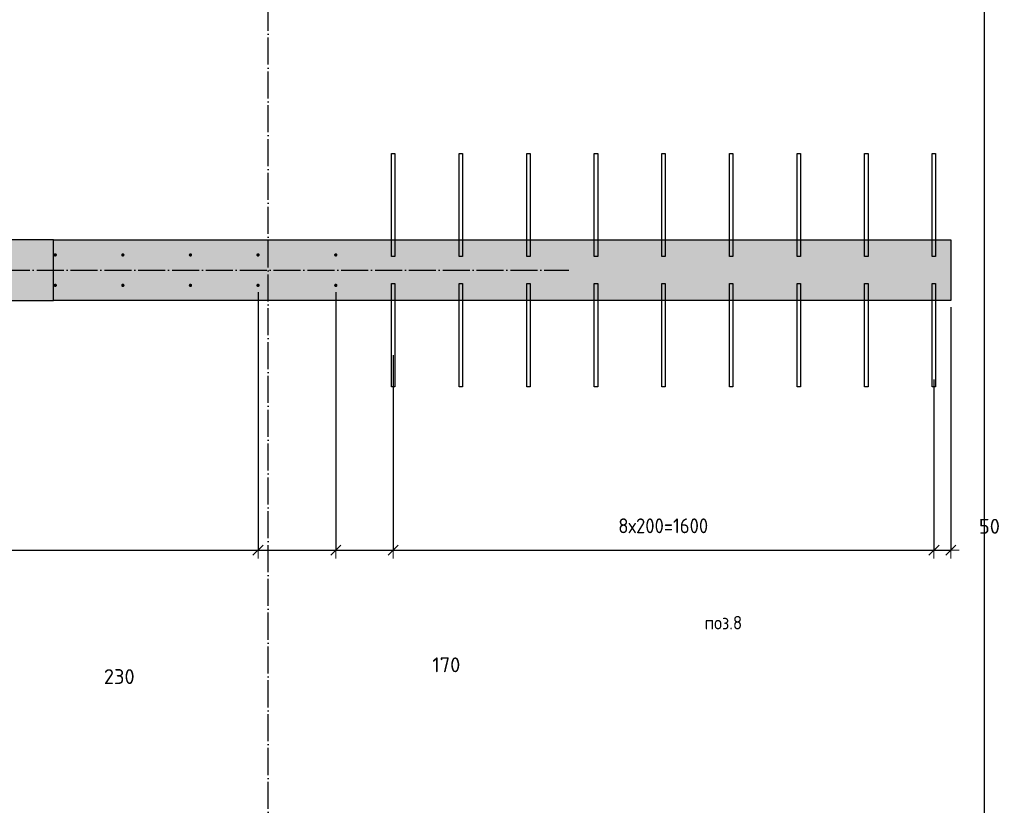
# Model space of a CAD drawing. Header units: millimetres. Extents: x -17997 to 37135, y 45383 to 72408.
# Tile 28 of 67: x 13165 to 16078, y 51756 to 54081. Entities that reach past the tile are written whole.
import ezdxf

# ---------------------------------------------------------------- set-up
doc = ezdxf.new("R2010")
doc.units = ezdxf.units.MM
doc.header["$PDMODE"] = 65
doc.linetypes.add('______11', pattern=[100, 80, -10, 0, -10])
doc.linetypes.add('______5', pattern=[220, 160, -20, 20, -20])
for name, color, linetype, lineweight in [('Standard', 7, 'Continuous', 25), ('Арм.стержн. вертикальными 1', 22, 'Continuous', 35), ('Размерная линия_ общее', 7, 'Continuous', 13)]:
    doc.layers.add(name, color=color, linetype=linetype, lineweight=lineweight)
doc.layers.add('Осевая линия_ общее', color=7, linetype='______5', lineweight=13, true_color=0xa0a0a0)
doc.styles.add('ISOCPEUR', font='ISOCPEUR')
doc.dimstyles.new('DIMSTYLE_11', dxfattribs={"dimtxt": 44, "dimasz": 50, "dimexe": 0, "dimexo": 0, "dimgap": 22, "dimtad": 2, "dimdec": 0, "dimrnd": 5, "dimzin": 12, "dimdsep": 46, "dimtxsty": 'ISOCPEUR', "dimblk1": 'ALL_ML_STRICH', "dimblk2": 'ALL_ML_STRICH', "dimsah": 1, "dimcen": 0, "dimclrd": 7, "dimclre": 256, "dimclrt": 7, "dimadec": 0, "dimazin": 0, "dimtfac": 1, "dimtdec": 0, "dimtix": 1, "dimtmove": 2, "dimatfit": 3, "dimfxl": 0, "dimtvp": 1.2, "dimtzin": 0, "dimlwd": 0, "dimlwe": -3, "dimarcsym": 0})
doc.dimstyles.new('DIMSTYLE_3', dxfattribs={"dimtxt": 44, "dimasz": 50, "dimexe": 0, "dimexo": 0, "dimgap": 22, "dimtad": 2, "dimdec": 0, "dimrnd": 5, "dimzin": 12, "dimdsep": 46, "dimtxsty": 'ISOCPEUR', "dimblk1": 'ALL_ML_STRICH', "dimblk2": 'ALL_ML_STRICH', "dimsah": 1, "dimcen": 0, "dimclrd": 7, "dimclre": 256, "dimclrt": 7, "dimadec": 0, "dimazin": 0, "dimtfac": 1, "dimtdec": 0, "dimtix": 1, "dimtmove": 2, "dimatfit": 3, "dimfxl": 0, "dimtzin": 0, "dimlwd": 0, "dimlwe": -3, "dimarcsym": 0})
doc.dimstyles.new('DIMSTYLE_9', dxfattribs={"dimtxt": 44, "dimasz": 50, "dimexe": 0, "dimexo": 0, "dimgap": 22, "dimtad": 0, "dimdec": 0, "dimrnd": 5, "dimzin": 12, "dimdsep": 46, "dimtxsty": 'ISOCPEUR', "dimblk1": 'ALL_ML_STRICH', "dimblk2": 'ALL_ML_STRICH', "dimsah": 1, "dimcen": 0, "dimclrd": 7, "dimclre": 256, "dimclrt": 7, "dimadec": 0, "dimazin": 0, "dimtfac": 1, "dimtdec": 0, "dimtix": 1, "dimtmove": 2, "dimatfit": 3, "dimfxl": 0, "dimtzin": 0, "dimlwd": 0, "dimlwe": -3, "dimarcsym": 0})

# ---------------------------------------------------------------- blocks, each defined once
blk = doc.blocks.new('ALL_ML_STRICH')
at = {"color": 0, "linetype": 'ByBlock', "lineweight": -2}
for p, q in [((-1, 0), (0.5, 0)), ((-0.3, -0.3), (0.3, 0.3)), ((0, -0.5), (0, 0.5))]:
    blk.add_line(p, q, dxfattribs=at)
blk = doc.blocks.new('*D272')
at = {"layer": 'DEFPOINTS', "color": 7, "linetype": 'Continuous', "lineweight": 13, "transparency": 33554687}
for p in [(9070, 53295), (13870, 53295), (9070, 52511.5)]:
    blk.add_point(p, dxfattribs=at)
at = {"layer": 'Размерная линия_ общее', "color": 253, "linetype": 'Continuous', "lineweight": -2, "true_color": 0xa0a0a0, "transparency": 33554687}
for p, q in [((9070, 53275), (9070, 52511.5)), ((13870, 53275), (13870, 52511.5))]:
    blk.add_line(p, q, dxfattribs=at)
at = {"layer": 'Размерная линия_ общее', "color": 7, "linetype": 'Continuous', "lineweight": -2, "transparency": 33554687}
blk.add_line((9070, 52511.5), (13870, 52511.5), dxfattribs=at)
at = {"layer": 'Размерная линия_ общее', "color": 7, "linetype": 'Continuous', "lineweight": 13, "transparency": 33554687, "xscale": 50, "yscale": 50, "zscale": 50, "rotation": 180}
blk.add_blockref('ALL_ML_STRICH', (9070, 52511.5), dxfattribs=at)
at = {"layer": 'Размерная линия_ общее', "color": 7, "linetype": 'Continuous', "lineweight": 13, "transparency": 33554687, "xscale": 50, "yscale": 50, "zscale": 50}
blk.add_blockref('ALL_ML_STRICH', (13870, 52511.5), dxfattribs=at)
at = {"layer": 'Размерная линия_ общее', "color": 7, "linetype": 'Continuous', "lineweight": 13, "transparency": 33554687, "insert": (11314, 52605.5), "char_height": 44, "width": 2.2, "attachment_point": 1, "line_spacing_factor": 0.60241, "style": 'ISOCPEUR'}
blk.add_mtext('\\W0.91;24х200=4800', dxfattribs=at)
blk = doc.blocks.new('*D273')
at = {"layer": 'DEFPOINTS', "color": 7, "linetype": 'Continuous', "lineweight": 13, "transparency": 33554687}
for p in [(13870, 53295), (14100, 53295), (13870, 52511.5)]:
    blk.add_point(p, dxfattribs=at)
at = {"layer": 'Размерная линия_ общее', "color": 253, "linetype": 'Continuous', "lineweight": -2, "true_color": 0xa0a0a0, "transparency": 33554687}
for p, q in [((13870, 53275), (13870, 52511.5)), ((14100, 53275), (14100, 52511.5))]:
    blk.add_line(p, q, dxfattribs=at)
at = {"layer": 'Размерная линия_ общее', "color": 7, "linetype": 'Continuous', "lineweight": -2, "transparency": 33554687}
blk.add_line((13870, 52511.5), (14100, 52511.5), dxfattribs=at)
at = {"layer": 'Размерная линия_ общее', "color": 7, "linetype": 'Continuous', "lineweight": 13, "transparency": 33554687, "xscale": 50, "yscale": 50, "zscale": 50, "rotation": 180}
blk.add_blockref('ALL_ML_STRICH', (13870, 52511.5), dxfattribs=at)
at = {"layer": 'Размерная линия_ общее', "color": 7, "linetype": 'Continuous', "lineweight": 13, "transparency": 33554687, "xscale": 50, "yscale": 50, "zscale": 50}
blk.add_blockref('ALL_ML_STRICH', (14100, 52511.5), dxfattribs=at)
at = {"layer": 'Размерная линия_ общее', "color": 7, "linetype": 'Continuous', "lineweight": 13, "transparency": 33554687, "insert": (13459.3, 52137.3), "char_height": 44, "width": 132, "attachment_point": 5, "style": 'ISOCPEUR'}
blk.add_mtext('\\A1;{230}', dxfattribs=at)
blk = doc.blocks.new('*D274')
at = {"layer": 'DEFPOINTS', "color": 7, "linetype": 'Continuous', "lineweight": 13, "transparency": 33554687}
for p in [(14100, 53295), (14270, 53108.8), (14100, 52511.5)]:
    blk.add_point(p, dxfattribs=at)
at = {"layer": 'Размерная линия_ общее', "color": 253, "linetype": 'Continuous', "lineweight": -2, "true_color": 0xa0a0a0, "transparency": 33554687}
for p, q in [((14100, 53275), (14100, 52511.5)), ((14270, 53088.8), (14270, 52511.5))]:
    blk.add_line(p, q, dxfattribs=at)
at = {"layer": 'Размерная линия_ общее', "color": 7, "linetype": 'Continuous', "lineweight": -2, "transparency": 33554687}
blk.add_line((14100, 52511.5), (14270, 52511.5), dxfattribs=at)
at = {"layer": 'Размерная линия_ общее', "color": 7, "linetype": 'Continuous', "lineweight": 13, "transparency": 33554687, "xscale": 50, "yscale": 50, "zscale": 50, "rotation": 180}
blk.add_blockref('ALL_ML_STRICH', (14100, 52511.5), dxfattribs=at)
at = {"layer": 'Размерная линия_ общее', "color": 7, "linetype": 'Continuous', "lineweight": 13, "transparency": 33554687, "xscale": 50, "yscale": 50, "zscale": 50}
blk.add_blockref('ALL_ML_STRICH', (14270, 52511.5), dxfattribs=at)
at = {"layer": 'Размерная линия_ общее', "color": 7, "linetype": 'Continuous', "lineweight": 13, "transparency": 33554687, "insert": (14427.1, 52172.2), "char_height": 44, "width": 132, "attachment_point": 5, "style": 'ISOCPEUR'}
blk.add_mtext('\\A1;{170}', dxfattribs=at)
blk = doc.blocks.new('*D275')
at = {"layer": 'DEFPOINTS', "color": 7, "linetype": 'Continuous', "lineweight": 13, "transparency": 33554687}
for p in [(14270, 53108.8), (15870, 53036.2), (14270, 52511.5)]:
    blk.add_point(p, dxfattribs=at)
at = {"layer": 'Размерная линия_ общее', "color": 253, "linetype": 'Continuous', "lineweight": -2, "true_color": 0xa0a0a0, "transparency": 33554687}
for p, q in [((14270, 53088.8), (14270, 52511.5)), ((15870, 53016.2), (15870, 52511.5))]:
    blk.add_line(p, q, dxfattribs=at)
at = {"layer": 'Размерная линия_ общее', "color": 7, "linetype": 'Continuous', "lineweight": -2, "transparency": 33554687}
blk.add_line((14270, 52511.5), (15870, 52511.5), dxfattribs=at)
at = {"layer": 'Размерная линия_ общее', "color": 7, "linetype": 'Continuous', "lineweight": 13, "transparency": 33554687, "xscale": 50, "yscale": 50, "zscale": 50, "rotation": 180}
blk.add_blockref('ALL_ML_STRICH', (14270, 52511.5), dxfattribs=at)
at = {"layer": 'Размерная линия_ общее', "color": 7, "linetype": 'Continuous', "lineweight": 13, "transparency": 33554687, "xscale": 50, "yscale": 50, "zscale": 50}
blk.add_blockref('ALL_ML_STRICH', (15870, 52511.5), dxfattribs=at)
at = {"layer": 'Размерная линия_ общее', "color": 7, "linetype": 'Continuous', "lineweight": 13, "transparency": 33554687, "insert": (14936, 52605.5), "char_height": 44, "width": 2.2, "attachment_point": 1, "line_spacing_factor": 0.60241, "style": 'ISOCPEUR'}
blk.add_mtext('\\W0.91;8х200=1600', dxfattribs=at)
blk = doc.blocks.new('*D276')
at = {"layer": 'DEFPOINTS', "color": 7, "linetype": 'Continuous', "lineweight": 13, "transparency": 33554687}
for p in [(15920, 53250), (15870, 53036.2), (15870, 52511.5)]:
    blk.add_point(p, dxfattribs=at)
at = {"layer": 'Размерная линия_ общее', "color": 253, "linetype": 'Continuous', "lineweight": -2, "true_color": 0xa0a0a0, "transparency": 33554687}
for p, q in [((15920, 53230), (15920, 52511.5)), ((15870, 53016.2), (15870, 52511.5))]:
    blk.add_line(p, q, dxfattribs=at)
at = {"layer": 'Размерная линия_ общее', "color": 7, "linetype": 'Continuous', "lineweight": -2, "transparency": 33554687}
blk.add_line((15870, 52511.5), (15920, 52511.5), dxfattribs=at)
at = {"layer": 'Размерная линия_ общее', "color": 7, "linetype": 'Continuous', "lineweight": 13, "transparency": 33554687, "xscale": 50, "yscale": 50, "zscale": 50, "rotation": 180}
blk.add_blockref('ALL_ML_STRICH', (15870, 52511.5), dxfattribs=at)
at = {"layer": 'Размерная линия_ общее', "color": 7, "linetype": 'Continuous', "lineweight": 13, "transparency": 33554687, "xscale": 50, "yscale": 50, "zscale": 50}
blk.add_blockref('ALL_ML_STRICH', (15920, 52511.5), dxfattribs=at)
at = {"layer": 'Размерная линия_ общее', "color": 7, "linetype": 'Continuous', "lineweight": 13, "transparency": 33554687, "insert": (16034.2, 52582), "char_height": 44, "width": 88, "attachment_point": 5, "style": 'ISOCPEUR'}
blk.add_mtext('\\A1;{50}', dxfattribs=at)
blk = doc.blocks.new('СЛОЖНЫЙ_ОБЪЕКТ_1')
at = {"layer": 'Осевая линия_ общее', "color": 253, "linetype": '______11', "lineweight": -3, "true_color": 0xa0a0a0, "transparency": 33554687}
for p, q in [((13900, 45740), (13900, 69780)), ((-2000, 53340), (14790, 53340))]:
    blk.add_line(p, q, dxfattribs=at)

msp = doc.modelspace()

# ---------------------------------------------------------------- hatches: boundary and pattern name
at = {"linetype": 'Continuous', "lineweight": 13, "transparency": 33554687}
for points in [[(13265, 53430), (13045, 53430), (13045, 53250), (13265, 53250)], [(13265, 53250), (15920, 53250), (15920, 53430), (13265, 53430)]]:
    msp.add_hatch(color=7, dxfattribs=at).paths.add_polyline_path(points)
at = {"layer": 'Арм.стержн. вертикальными 1', "linetype": 'Continuous', "lineweight": 50, "transparency": 33554687}
for points in [[(13275, 53385), (13274.6, 53386.9), (13273.6, 53388.5), (13271.9, 53389.6), (13270, 53390), (13268.1, 53389.6), (13266.5, 53388.5), (13265.4, 53386.9), (13265, 53385), (13265.4, 53383.1), (13266.5, 53381.5), (13268.1, 53380.4), (13270, 53380), (13271.9, 53380.4), (13273.6, 53381.5), (13274.6, 53383.1)], [(13475, 53385), (13474.6, 53386.9), (13473.6, 53388.5), (13471.9, 53389.6), (13470, 53390), (13468.1, 53389.6), (13466.5, 53388.5), (13465.4, 53386.9), (13465, 53385), (13465.4, 53383.1), (13466.5, 53381.5), (13468.1, 53380.4), (13470, 53380), (13471.9, 53380.4), (13473.6, 53381.5), (13474.6, 53383.1)], [(13675, 53385), (13674.6, 53386.9), (13673.6, 53388.5), (13671.9, 53389.6), (13670, 53390), (13668.1, 53389.6), (13666.5, 53388.5), (13665.4, 53386.9), (13665, 53385), (13665.4, 53383.1), (13666.5, 53381.5), (13668.1, 53380.4), (13670, 53380), (13671.9, 53380.4), (13673.6, 53381.5), (13674.6, 53383.1)], [(13875, 53385), (13874.6, 53386.9), (13873.6, 53388.5), (13871.9, 53389.6), (13870, 53390), (13868.1, 53389.6), (13866.5, 53388.5), (13865.4, 53386.9), (13865, 53385), (13865.4, 53383.1), (13866.5, 53381.5), (13868.1, 53380.4), (13870, 53380), (13871.9, 53380.4), (13873.6, 53381.5), (13874.6, 53383.1)], [(14105, 53385), (14104.6, 53386.9), (14103.6, 53388.5), (14101.9, 53389.6), (14100, 53390), (14098.1, 53389.6), (14096.5, 53388.5), (14095.4, 53386.9), (14095, 53385), (14095.4, 53383.1), (14096.5, 53381.5), (14098.1, 53380.4), (14100, 53380), (14101.9, 53380.4), (14103.6, 53381.5), (14104.6, 53383.1)], [(13275, 53295), (13274.6, 53296.9), (13273.6, 53298.5), (13271.9, 53299.6), (13270, 53300), (13268.1, 53299.6), (13266.5, 53298.5), (13265.4, 53296.9), (13265, 53295), (13265.4, 53293.1), (13266.5, 53291.5), (13268.1, 53290.4), (13270, 53290), (13271.9, 53290.4), (13273.6, 53291.5), (13274.6, 53293.1)], [(13475, 53295), (13474.6, 53296.9), (13473.6, 53298.5), (13471.9, 53299.6), (13470, 53300), (13468.1, 53299.6), (13466.5, 53298.5), (13465.4, 53296.9), (13465, 53295), (13465.4, 53293.1), (13466.5, 53291.5), (13468.1, 53290.4), (13470, 53290), (13471.9, 53290.4), (13473.6, 53291.5), (13474.6, 53293.1)], [(13675, 53295), (13674.6, 53296.9), (13673.6, 53298.5), (13671.9, 53299.6), (13670, 53300), (13668.1, 53299.6), (13666.5, 53298.5), (13665.4, 53296.9), (13665, 53295), (13665.4, 53293.1), (13666.5, 53291.5), (13668.1, 53290.4), (13670, 53290), (13671.9, 53290.4), (13673.6, 53291.5), (13674.6, 53293.1)], [(13875, 53295), (13874.6, 53296.9), (13873.6, 53298.5), (13871.9, 53299.6), (13870, 53300), (13868.1, 53299.6), (13866.5, 53298.5), (13865.4, 53296.9), (13865, 53295), (13865.4, 53293.1), (13866.5, 53291.5), (13868.1, 53290.4), (13870, 53290), (13871.9, 53290.4), (13873.6, 53291.5), (13874.6, 53293.1)], [(14105, 53295), (14104.6, 53296.9), (14103.6, 53298.5), (14101.9, 53299.6), (14100, 53300), (14098.1, 53299.6), (14096.5, 53298.5), (14095.4, 53296.9), (14095, 53295), (14095.4, 53293.1), (14096.5, 53291.5), (14098.1, 53290.4), (14100, 53290), (14101.9, 53290.4), (14103.6, 53291.5), (14104.6, 53293.1)]]:
    msp.add_hatch(color=4, dxfattribs=at).paths.add_polyline_path(points)

# ---------------------------------------------------------------- linework, layer by layer
at = {"color": 7, "linetype": 'Continuous', "lineweight": 25, "transparency": 33554687}
for p, q in [((13265, 53430), (13045, 53430)), ((13265, 53250), (13265, 53430)), ((13265, 53430), (15920, 53430)), ((15920, 53430), (15920, 53250)), ((13045, 53250), (13265, 53250)), ((15920, 53250), (13265, 53250))]:
    msp.add_line(p, q, dxfattribs=at)
at = {"layer": 'Standard', "color": 7, "linetype": 'Continuous', "lineweight": 25, "transparency": 33554687}
msp.add_lwpolyline([(-350, 46540), (16020, 46540), (16020, 67980), (-350, 67980), (-350, 46540)], dxfattribs=at)
at = {"layer": 'Арм.стержн. вертикальными 1', "color": 4, "linetype": 'Continuous', "lineweight": 25, "transparency": 33554687}
for points in [[(14265, 53380), (14265, 53685), (14275, 53685), (14275, 53380), (14265, 53380)], [(14465, 53380), (14465, 53685), (14475, 53685), (14475, 53380), (14465, 53380)], [(14665, 53380), (14665, 53685), (14675, 53685), (14675, 53380), (14665, 53380)], [(14865, 53380), (14865, 53685), (14875, 53685), (14875, 53380), (14865, 53380)], [(15065, 53380), (15065, 53685), (15075, 53685), (15075, 53380), (15065, 53380)], [(15265, 53380), (15265, 53685), (15275, 53685), (15275, 53380), (15265, 53380)], [(15465, 53380), (15465, 53685), (15475, 53685), (15475, 53380), (15465, 53380)], [(15665, 53380), (15665, 53685), (15675, 53685), (15675, 53380), (15665, 53380)], [(15865, 53380), (15865, 53685), (15875, 53685), (15875, 53380), (15865, 53380)], [(14275, 53300), (14275, 52995), (14265, 52995), (14265, 53300), (14275, 53300)], [(14475, 53300), (14475, 52995), (14465, 52995), (14465, 53300), (14475, 53300)], [(14675, 53300), (14675, 52995), (14665, 52995), (14665, 53300), (14675, 53300)], [(14875, 53300), (14875, 52995), (14865, 52995), (14865, 53300), (14875, 53300)], [(15075, 53300), (15075, 52995), (15065, 52995), (15065, 53300), (15075, 53300)], [(15275, 53300), (15275, 52995), (15265, 52995), (15265, 53300), (15275, 53300)], [(15475, 53300), (15475, 52995), (15465, 52995), (15465, 53300), (15475, 53300)], [(15675, 53300), (15675, 52995), (15665, 52995), (15665, 53300), (15675, 53300)], [(15875, 53300), (15875, 52995), (15865, 52995), (15865, 53300), (15875, 53300)]]:
    msp.add_lwpolyline(points, dxfattribs=at)

# ---------------------------------------------------------------- block references
at = {"layer": 'Осевая линия_ общее', "color": 253, "linetype": '______11', "lineweight": -3, "true_color": 0xa0a0a0, "transparency": 33554687}
msp.add_blockref('СЛОЖНЫЙ_ОБЪЕКТ_1', (0, 0), dxfattribs=at)

# ---------------------------------------------------------------- texts
at = {"layer": 'Standard', "color": 7, "linetype": 'Continuous', "lineweight": 13, "transparency": 33554687, "insert": (15247, 52297), "char_height": 40, "width": 127.972, "attachment_point": 5, "style": 'ISOCPEUR'}
msp.add_mtext('\\A1;{\\fISOCPEUR|i0|b0;\\H40.000000;\\W0.909091;\\C7;поз.8}\\P', dxfattribs=at)

# ---------------------------------------------------------------- dimensions: what is measured, and where the dimension line sits
at = {"layer": 'Размерная линия_ общее', "color": 7, "linetype": 'Continuous', "lineweight": 13, "transparency": 33554687}
for base, p1, p2, text, picture, middle in [((13870, 52511.5), (9070, 53275), (13870, 53275), '\\W0.91;24х200=4800', '*D272', (11470, 52533.5)), ((15870, 52511.5), (14270, 53088.8), (15870, 53016.2), '\\W0.91;8х200=1600', '*D275', (15070, 52533.5))]:
    dim = msp.add_linear_dim(base=base, p1=p1, p2=p2, text=text, dimstyle='DIMSTYLE_3', override={"dimpost": '<>', "dimclrd": 7, "dimclre": 253, "dimclrt": 7, "dimlwd": 0, "dimlwe": 65533}, dxfattribs=at)
    dim.commit()
    dim.dimension.update_dxf_attribs({"geometry": picture, "text_midpoint": middle, "dimtype": 160})
for base, p1, p2, dimstyle, picture, middle in [((14100, 52511.5), (13870, 53275), (14100, 53275), 'DIMSTYLE_9', '*D273', (13459.3, 52137.3)), ((14270, 52511.5), (14100, 53275), (14270, 53088.8), 'DIMSTYLE_9', '*D274', (14427.1, 52172.2)), ((15920, 52511.5), (15870, 53016.2), (15920, 53230), 'DIMSTYLE_11', '*D276', (16034.2, 52582))]:
    dim = msp.add_linear_dim(base=base, p1=p1, p2=p2, dimstyle=dimstyle, override={"dimpost": '<>', "dimclrd": 7, "dimclre": 253, "dimclrt": 7, "dimlwd": 0, "dimlwe": 65533}, dxfattribs=at)
    dim.commit()
    dim.dimension.update_dxf_attribs({"geometry": picture, "text_midpoint": middle, "dimtype": 160})

doc.saveas('drawing.dxf')
